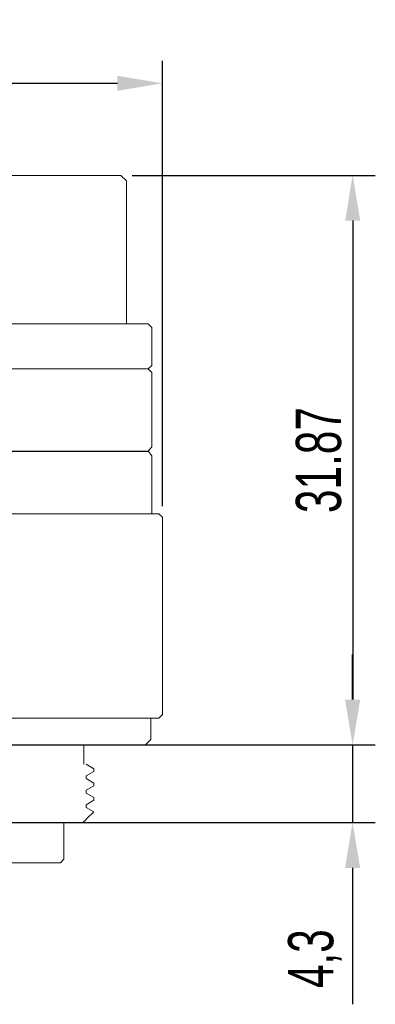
# Model space of a CAD drawing. Header units: millimetres. Extents: x -12 to 140, y 241 to 418.
# Tile 7 of 7: x 121 to 140, y 364 to 418. Entities that reach past the tile are written whole.
import ezdxf

# ---------------------------------------------------------------- set-up
doc = ezdxf.new("R2010")
doc.units = ezdxf.units.MM
doc.header["$LTSCALE"] = 19.36
doc.header["$PDMODE"] = 3
doc.header["$PDSIZE"] = 8
doc.layers.get('Defpoints').update_dxf_attribs({"linetype": 'CONTINUOUS'})
doc.layers.add('1', color=7, linetype='CONTINUOUS', true_color=0xffffff)
doc.layers.add('標注線', color=7, linetype='CONTINUOUS')
doc.styles.get("Standard").update_dxf_attribs({"font": 'txt', "width": 0.7})
doc.dimstyles.new('ISO-25', dxfattribs={"dimtxt": 2.5, "dimasz": 2.5, "dimexe": 1.25, "dimexo": 0.625, "dimtad": 1, "dimdec": 4, "dimdsep": 46, "dimlunit": 6, "dimtxsty": 'STANDARD', "dimcen": 2.5, "dimadec": 0, "dimazin": 0, "dimtfac": 1, "dimtdec": 4, "dimtmove": 0, "dimatfit": 3, "dimfxl": 1, "dimtolj": 1, "dimtzin": 0, "dimarcsym": 0})

# ---------------------------------------------------------------- blocks, each defined once
blk = doc.blocks.new('*D95')
at = {"layer": 'Defpoints', "color": 0, "transparency": 16777216}
for p in [(128.592, 414.745), (95.592, 390.756), (128.592, 390.756)]:
    blk.add_point(p, dxfattribs=at)
at = {"layer": '標注線', "color": 0, "lineweight": -2, "transparency": 16777216}
for p, q in [((95.592, 391.381), (95.592, 415.995)), ((128.592, 391.381), (128.592, 415.995)), ((98.092, 414.745), (126.092, 414.745))]:
    blk.add_line(p, q, dxfattribs=at)
at = {"layer": '標注線', "color": 0, "transparency": 16777216}
for points in [[(98.092, 415.161), (98.092, 414.328), (95.592, 414.745)], [(126.092, 415.161), (126.092, 414.328), (128.592, 414.745)]]:
    blk.add_solid(points, dxfattribs=at)
at = {"layer": '標注線', "color": 0, "transparency": 16777216, "insert": (112.092, 416.62), "char_height": 2.5, "attachment_point": 5}
blk.add_mtext('33', dxfattribs=at)
blk = doc.blocks.new('*D96')
at = {"layer": 'Defpoints', "color": 0, "transparency": 16777216}
for p in [(96.542, 378.182), (101.718, 373.882), (139.092, 373.882)]:
    blk.add_point(p, dxfattribs=at)
at = {"layer": '標注線', "color": 0, "lineweight": -2, "transparency": 16777216}
for p, q in [((139.092, 380.682), (139.092, 383.182)), ((97.167, 378.182), (140.342, 378.182)), ((139.092, 378.182), (139.092, 373.882)), ((102.343, 373.882), (140.342, 373.882)), ((139.092, 371.382), (139.092, 363.84))]:
    blk.add_line(p, q, dxfattribs=at)
at = {"layer": '標注線', "color": 0, "transparency": 16777216}
for points in [[(138.675, 380.682), (139.508, 380.682), (139.092, 378.182)], [(138.675, 371.382), (139.508, 371.382), (139.092, 373.882)]]:
    blk.add_solid(points, dxfattribs=at)
at = {"layer": '標注線', "color": 0, "transparency": 16777216, "insert": (137.008, 366.361), "char_height": 2.5, "attachment_point": 5, "rotation": 90}
blk.add_mtext('4,3', dxfattribs=at)
blk = doc.blocks.new('*D97')
at = {"layer": 'Defpoints', "color": 0, "transparency": 16777216}
for p in [(126.292, 409.656), (127.642, 378.182), (139.097, 378.182)]:
    blk.add_point(p, dxfattribs=at)
at = {"layer": '標注線', "color": 0, "lineweight": -2, "transparency": 16777216}
for p, q in [((126.917, 409.656), (140.347, 409.656)), ((139.097, 407.156), (139.097, 380.682)), ((128.267, 378.182), (140.347, 378.182))]:
    blk.add_line(p, q, dxfattribs=at)
at = {"layer": '標注線', "color": 0, "transparency": 16777216}
for points in [[(138.681, 407.156), (139.514, 407.156), (139.097, 409.656)], [(138.681, 380.682), (139.514, 380.682), (139.097, 378.182)]]:
    blk.add_solid(points, dxfattribs=at)
at = {"layer": '標注線', "color": 0, "transparency": 16777216, "insert": (137.222, 393.919), "char_height": 2.5, "attachment_point": 5, "rotation": 90}
blk.add_mtext('31.87', dxfattribs=at)

msp = doc.modelspace()

# ---------------------------------------------------------------- linework, layer by layer
at = {"layer": '1', "color": 7, "linetype": 'Continuous', "lineweight": 20}
for p, q in [((126.292, 409.656), (97.892, 409.656)), ((126.592, 409.356), (126.292, 409.656)), ((126.592, 401.456), (126.592, 409.356)), ((96.392, 401.456), (127.792, 401.456)), ((127.792, 401.456), (127.992, 401.256)), ((127.992, 401.256), (127.992, 399.156)), ((127.992, 394.656), (127.992, 398.756)), ((127.992, 394.656), (127.792, 394.406)), ((127.792, 394.406), (127.992, 394.156)), ((127.992, 390.956), (127.992, 394.156)), ((95.792, 390.956), (128.392, 390.956)), ((128.392, 390.956), (128.592, 390.756)), ((128.592, 390.756), (128.592, 379.856)), ((128.592, 379.856), (128.392, 379.656)), ((95.792, 379.656), (128.392, 379.656)), ((127.942, 379.656), (127.942, 378.482)), ((127.942, 378.482), (127.642, 378.182)), ((96.542, 378.182), (127.642, 378.182)), ((124.242, 377.11), (124.242, 378.182)), ((124.362, 377.108), (124.792, 376.859)), ((124.362, 376.462), (124.792, 376.711)), ((124.792, 376.864), (124.792, 376.711)), ((124.362, 376.462), (124.362, 376.333)), ((124.362, 376.314), (124.792, 376.065)), ((124.792, 376.065), (124.792, 375.917)), ((124.362, 375.669), (124.792, 375.917)), ((124.362, 375.512), (124.362, 375.669)), ((124.362, 375.512), (124.792, 375.264)), ((124.362, 374.867), (124.792, 375.115)), ((124.792, 375.264), (124.792, 375.115)), ((124.362, 374.718), (124.362, 374.867)), ((124.362, 374.718), (124.784, 374.474)), ((124.784, 374.474), (124.412, 374.102)), ((101.718, 373.882), (124.202, 373.882)), ((123.142, 373.882), (123.142, 371.856)), ((124.362, 374.052), (124.192, 373.882)), ((124.362, 374.073), (124.412, 374.102)), ((124.362, 374.052), (124.362, 374.073)), ((123.142, 371.864), (122.942, 371.664)), ((101.242, 371.664), (122.942, 371.664))]:
    msp.add_line(p, q, dxfattribs=at)
at = {"layer": '1', "color": 7, "linetype": 'Continuous', "lineweight": 15}
for p, q in [((96.392, 398.956), (127.792, 398.956)), ((127.792, 398.956), (127.992, 399.156)), ((127.792, 398.956), (127.992, 398.756))]:
    msp.add_line(p, q, dxfattribs=at)
at = {"layer": '標注線'}
msp.add_line((96.392, 394.406), (127.792, 394.406), dxfattribs=at)

# ---------------------------------------------------------------- dimensions: what is measured, and where the dimension line sits
dim = msp.add_linear_dim(base=(128.592, 414.745), p1=(95.592, 390.756), p2=(128.592, 390.756), dimstyle='ISO-25', override={"dimdec": 2, "dimdsep": 44, "dimlunit": 2, "dimtdec": 2, "dimtolj": 0, "dimtzin": 8}, dxfattribs=at)
dim.commit()
dim.dimension.update_dxf_attribs({"geometry": '*D95', "text_midpoint": (112.092, 416.62)})
dim = msp.add_linear_dim(base=(139.097, 378.182), p1=(126.292, 409.656), p2=(127.642, 378.182), angle=90, text='31.87', dimstyle='ISO-25', override={"dimdec": 2, "dimdsep": 44, "dimlunit": 2, "dimtdec": 2, "dimtolj": 0, "dimtzin": 8}, dxfattribs=at)
dim.commit()
dim.dimension.update_dxf_attribs({"geometry": '*D97', "text_midpoint": (137.222, 393.919)})
dim = msp.add_linear_dim(base=(139.092, 373.882), p1=(96.542, 378.182), p2=(101.718, 373.882), angle=90, dimstyle='ISO-25', override={"dimdec": 2, "dimdsep": 44, "dimlunit": 2, "dimtdec": 2, "dimtolj": 0, "dimtzin": 8}, dxfattribs=at)
dim.commit()
dim.dimension.update_dxf_attribs({"geometry": '*D96', "text_midpoint": (137.008, 366.361)})

doc.saveas('drawing.dxf')
